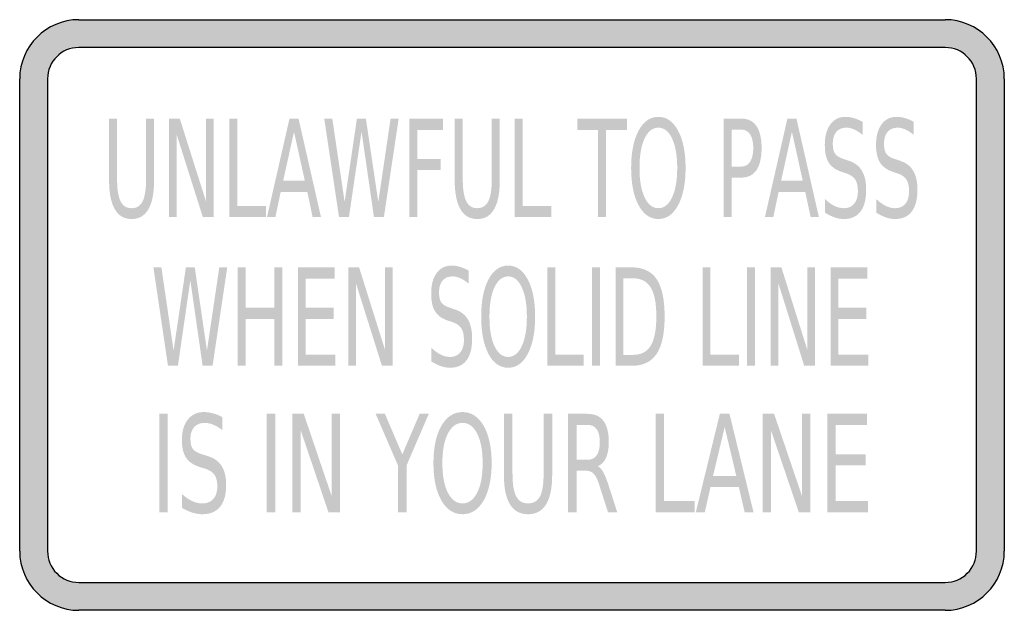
# Model space of a CAD drawing. Header units: inches. Extents: x -0.5 to 0.5, y -0.3 to 0.3.
import ezdxf

# ---------------------------------------------------------------- set-up
doc = ezdxf.new("R2010")
doc.units = ezdxf.units.IN
doc.header["$MEASUREMENT"] = 0

msp = doc.modelspace()

# ---------------------------------------------------------------- hatches: boundary and pattern name
h = msp.add_hatch(color=7)
h.paths.add_polyline_path([(-0.44, 0.3), (0.44, 0.3), (0.4482, 0.2995), (0.456, 0.2978), (0.4633, 0.2953), (0.4703, 0.2918), (0.4767, 0.2875), (0.4825, 0.2825), (0.4875, 0.2767), (0.4918, 0.2703), (0.4953, 0.2633), (0.4978, 0.256), (0.4995, 0.2482), (0.5, 0.24), (0.5, -0.24), (0.4995, -0.2482), (0.4978, -0.256), (0.4953, -0.2633), (0.4918, -0.2703), (0.4875, -0.2767), (0.4825, -0.2825), (0.4767, -0.2875), (0.4703, -0.2918), (0.4633, -0.2953), (0.456, -0.2978), (0.4482, -0.2995), (0.44, -0.3), (-0.44, -0.3), (-0.4482, -0.2995), (-0.456, -0.2978), (-0.4633, -0.2953), (-0.4703, -0.2918), (-0.4767, -0.2875), (-0.4825, -0.2825), (-0.4875, -0.2767), (-0.4918, -0.2703), (-0.4953, -0.2633), (-0.4978, -0.256), (-0.4995, -0.2482), (-0.5, -0.24), (-0.5, 0.24), (-0.4995, 0.2482), (-0.4978, 0.256), (-0.4953, 0.2633), (-0.4918, 0.2703), (-0.4875, 0.2767), (-0.4825, 0.2825), (-0.4767, 0.2875), (-0.4703, 0.2918), (-0.4633, 0.2953), (-0.456, 0.2978), (-0.4482, 0.2995), (-0.44, 0.3)])
edge = h.paths.add_edge_path(flags=0)
edge.add_spline(control_points=[(-0.4717, -0.24), (-0.4717, -0.2484), (-0.4683, -0.2565), (-0.4624, -0.2624), (-0.4565, -0.2683), (-0.4484, -0.2717), (-0.44, -0.2717)], knot_values=[0, 0, 0, 0, 1, 1, 1, 2, 2, 2, 2], degree=3, periodic=0)
edge.add_line((-0.44, -0.2717), (0.44, -0.2717))
edge.add_spline(control_points=[(0.44, -0.2717), (0.4484, -0.2717), (0.4565, -0.2683), (0.4624, -0.2624), (0.4683, -0.2565), (0.4717, -0.2484), (0.4717, -0.24)], knot_values=[0, 0, 0, 0, 1, 1, 1, 2, 2, 2, 2], degree=3, periodic=0)
edge.add_line((0.4717, -0.24), (0.4717, 0.24))
edge.add_spline(control_points=[(0.4717, 0.24), (0.4717, 0.2575), (0.4575, 0.2717), (0.44, 0.2717)], knot_values=[0, 0, 0, 0, 1, 1, 1, 1], degree=3, periodic=0)
edge.add_line((0.44, 0.2717), (-0.44, 0.2717))
edge.add_spline(control_points=[(-0.44, 0.2717), (-0.4575, 0.2717), (-0.4717, 0.2575), (-0.4717, 0.24)], knot_values=[0, 0, 0, 0, 1, 1, 1, 1], degree=3, periodic=0)
edge.add_line((-0.4717, 0.24), (-0.4717, -0.24))
h = msp.add_hatch(color=7)
edge = h.paths.add_edge_path()
edge.add_spline(control_points=[(0.1486, 0.2013), (0.157, 0.2013), (0.1637, 0.1966), (0.1687, 0.1872), (0.1738, 0.1778), (0.1763, 0.1652), (0.1763, 0.1494), (0.1763, 0.1336), (0.1738, 0.121), (0.1687, 0.1116), (0.1637, 0.1022), (0.157, 0.0975), (0.1486, 0.0975), (0.1403, 0.0975), (0.1336, 0.1022), (0.1285, 0.1116), (0.1235, 0.121), (0.121, 0.1335), (0.121, 0.1494), (0.121, 0.1652), (0.1235, 0.1778), (0.1285, 0.1872), (0.1336, 0.1966), (0.1403, 0.2013), (0.1486, 0.2013)], knot_values=[0, 0, 0, 0, 1, 1, 1, 2, 2, 2, 3, 3, 3, 4, 4, 4, 5, 5, 5, 6, 6, 6, 7, 7, 7, 8, 8, 8, 8], degree=3, periodic=0)
edge = h.paths.add_edge_path(flags=0)
edge.add_spline(control_points=[(0.1486, 0.1903), (0.1428, 0.1903), (0.1381, 0.1866), (0.1347, 0.1793), (0.1312, 0.172), (0.1295, 0.162), (0.1295, 0.1494), (0.1295, 0.1368), (0.1312, 0.1268), (0.1347, 0.1195), (0.1381, 0.1122), (0.1428, 0.1085), (0.1486, 0.1085), (0.1545, 0.1085), (0.1592, 0.1122), (0.1626, 0.1195), (0.166, 0.1268), (0.1678, 0.1368), (0.1678, 0.1494), (0.1678, 0.162), (0.166, 0.172), (0.1626, 0.1793), (0.1592, 0.1866), (0.1545, 0.1903), (0.1486, 0.1903)], knot_values=[0, 0, 0, 0, 1, 1, 1, 2, 2, 2, 3, 3, 3, 4, 4, 4, 5, 5, 5, 6, 6, 6, 7, 7, 7, 8, 8, 8, 8], degree=3, periodic=0)
h = msp.add_hatch(color=7)
edge = h.paths.add_edge_path()
edge.add_line((0.3561, 0.1962), (0.3561, 0.183))
edge.add_spline(control_points=[(0.3561, 0.183), (0.3531, 0.1854), (0.3502, 0.1873), (0.3475, 0.1885), (0.3447, 0.1897), (0.3421, 0.1903), (0.3396, 0.1903), (0.3352, 0.1903), (0.3318, 0.1889), (0.3294, 0.186), (0.327, 0.1831), (0.3258, 0.1791), (0.3258, 0.1738), (0.3258, 0.1694), (0.3266, 0.166), (0.3282, 0.1638), (0.3298, 0.1615), (0.3328, 0.1597), (0.3372, 0.1583)], knot_values=[0, 0, 0, 0, 1, 1, 1, 2, 2, 2, 3, 3, 3, 4, 4, 4, 5, 5, 5, 6, 6, 6, 6], degree=3, periodic=0)
edge.add_line((0.3372, 0.1583), (0.3421, 0.1567))
edge.add_spline(control_points=[(0.3421, 0.1567), (0.3481, 0.1547), (0.3526, 0.1514), (0.3554, 0.1465), (0.3583, 0.1417), (0.3597, 0.1352), (0.3597, 0.1271), (0.3597, 0.1174), (0.3578, 0.11), (0.3539, 0.105), (0.3501, 0.1), (0.3444, 0.0975), (0.3369, 0.0975), (0.334, 0.0975), (0.331, 0.098), (0.3278, 0.0991), (0.3246, 0.1002), (0.3213, 0.1018), (0.3179, 0.1039)], knot_values=[0, 0, 0, 0, 1, 1, 1, 2, 2, 2, 3, 3, 3, 4, 4, 4, 5, 5, 5, 6, 6, 6, 6], degree=3, periodic=0)
edge.add_line((0.3179, 0.1039), (0.3179, 0.1178))
edge.add_spline(control_points=[(0.3179, 0.1178), (0.3212, 0.1147), (0.3244, 0.1124), (0.3276, 0.1108), (0.3307, 0.1093), (0.3338, 0.1085), (0.3369, 0.1085), (0.3415, 0.1085), (0.345, 0.11), (0.3475, 0.1131), (0.3501, 0.1161), (0.3513, 0.1204), (0.3513, 0.126), (0.3513, 0.131), (0.3504, 0.1348), (0.3486, 0.1376), (0.3468, 0.1403), (0.3438, 0.1424), (0.3397, 0.1438)], knot_values=[0, 0, 0, 0, 1, 1, 1, 2, 2, 2, 3, 3, 3, 4, 4, 4, 5, 5, 5, 6, 6, 6, 6], degree=3, periodic=0)
edge.add_line((0.3397, 0.1438), (0.3348, 0.1454))
edge.add_spline(control_points=[(0.3348, 0.1454), (0.3288, 0.1474), (0.3244, 0.1506), (0.3217, 0.1548), (0.319, 0.1591), (0.3177, 0.1651), (0.3177, 0.1727), (0.3177, 0.1816), (0.3196, 0.1885), (0.3233, 0.1936), (0.327, 0.1987), (0.3321, 0.2013), (0.3387, 0.2013), (0.3415, 0.2013), (0.3443, 0.2008), (0.3472, 0.2), (0.3501, 0.1991), (0.3531, 0.1979), (0.3561, 0.1962)], knot_values=[0, 0, 0, 0, 1, 1, 1, 2, 2, 2, 3, 3, 3, 4, 4, 4, 5, 5, 5, 6, 6, 6, 6], degree=3, periodic=0)
h = msp.add_hatch(color=7)
edge = h.paths.add_edge_path()
edge.add_line((0.4081, 0.1962), (0.4081, 0.183))
edge.add_spline(control_points=[(0.4081, 0.183), (0.4051, 0.1854), (0.4022, 0.1873), (0.3995, 0.1885), (0.3968, 0.1897), (0.3941, 0.1903), (0.3916, 0.1903), (0.3872, 0.1903), (0.3838, 0.1889), (0.3814, 0.186), (0.379, 0.1831), (0.3778, 0.1791), (0.3778, 0.1738), (0.3778, 0.1694), (0.3786, 0.166), (0.3802, 0.1638), (0.3818, 0.1615), (0.3848, 0.1597), (0.3893, 0.1583)], knot_values=[0, 0, 0, 0, 1, 1, 1, 2, 2, 2, 3, 3, 3, 4, 4, 4, 5, 5, 5, 6, 6, 6, 6], degree=3, periodic=0)
edge.add_line((0.3893, 0.1583), (0.3941, 0.1567))
edge.add_spline(control_points=[(0.3941, 0.1567), (0.4001, 0.1547), (0.4046, 0.1514), (0.4075, 0.1465), (0.4103, 0.1417), (0.4118, 0.1352), (0.4118, 0.1271), (0.4118, 0.1174), (0.4098, 0.11), (0.4059, 0.105), (0.4021, 0.1), (0.3964, 0.0975), (0.3889, 0.0975), (0.3861, 0.0975), (0.383, 0.098), (0.3798, 0.0991), (0.3767, 0.1002), (0.3734, 0.1018), (0.37, 0.1039)], knot_values=[0, 0, 0, 0, 1, 1, 1, 2, 2, 2, 3, 3, 3, 4, 4, 4, 5, 5, 5, 6, 6, 6, 6], degree=3, periodic=0)
edge.add_line((0.37, 0.1039), (0.37, 0.1178))
edge.add_spline(control_points=[(0.37, 0.1178), (0.3732, 0.1147), (0.3765, 0.1124), (0.3796, 0.1108), (0.3827, 0.1093), (0.3858, 0.1085), (0.3889, 0.1085), (0.3935, 0.1085), (0.397, 0.11), (0.3996, 0.1131), (0.4021, 0.1161), (0.4033, 0.1204), (0.4033, 0.126), (0.4033, 0.131), (0.4024, 0.1348), (0.4006, 0.1376), (0.3988, 0.1403), (0.3959, 0.1424), (0.3917, 0.1438)], knot_values=[0, 0, 0, 0, 1, 1, 1, 2, 2, 2, 3, 3, 3, 4, 4, 4, 5, 5, 5, 6, 6, 6, 6], degree=3, periodic=0)
edge.add_line((0.3917, 0.1438), (0.3869, 0.1454))
edge.add_spline(control_points=[(0.3869, 0.1454), (0.3808, 0.1474), (0.3764, 0.1506), (0.3738, 0.1548), (0.3711, 0.1591), (0.3697, 0.1651), (0.3697, 0.1727), (0.3697, 0.1816), (0.3716, 0.1885), (0.3753, 0.1936), (0.379, 0.1987), (0.3842, 0.2013), (0.3907, 0.2013), (0.3935, 0.2013), (0.3964, 0.2008), (0.3993, 0.2), (0.4022, 0.1991), (0.4051, 0.1979), (0.4081, 0.1962)], knot_values=[0, 0, 0, 0, 1, 1, 1, 2, 2, 2, 3, 3, 3, 4, 4, 4, 5, 5, 5, 6, 6, 6, 6], degree=3, periodic=0)
h = msp.add_hatch(color=7)
edge = h.paths.add_edge_path()
edge.add_line((-0.4092, 0.1995), (-0.4011, 0.1995))
edge.add_line((-0.4011, 0.1995), (-0.4011, 0.1387))
edge.add_spline(control_points=[(-0.4011, 0.1387), (-0.4011, 0.128), (-0.3999, 0.1203), (-0.3976, 0.1156), (-0.3953, 0.1109), (-0.3915, 0.1085), (-0.3863, 0.1085), (-0.3811, 0.1085), (-0.3774, 0.1109), (-0.3751, 0.1156), (-0.3728, 0.1203), (-0.3716, 0.128), (-0.3716, 0.1387)], knot_values=[0, 0, 0, 0, 1, 1, 1, 2, 2, 2, 3, 3, 3, 4, 4, 4, 4], degree=3, periodic=0)
edge.add_line((-0.3716, 0.1387), (-0.3716, 0.1995))
edge.add_line((-0.3716, 0.1995), (-0.3635, 0.1995))
edge.add_line((-0.3635, 0.1995), (-0.3635, 0.137))
edge.add_spline(control_points=[(-0.3635, 0.137), (-0.3635, 0.124), (-0.3654, 0.1141), (-0.3692, 0.1075), (-0.3731, 0.1008), (-0.3788, 0.0975), (-0.3863, 0.0975), (-0.3939, 0.0975), (-0.3996, 0.1008), (-0.4034, 0.1075), (-0.4073, 0.1141), (-0.4092, 0.124), (-0.4092, 0.137)], knot_values=[0, 0, 0, 0, 1, 1, 1, 2, 2, 2, 3, 3, 3, 4, 4, 4, 4], degree=3, periodic=0)
edge.add_line((-0.4092, 0.137), (-0.4092, 0.1995))
for points in [[(-0.3483, 0.1995), (-0.3374, 0.1995), (-0.3109, 0.1158), (-0.3109, 0.1995), (-0.3031, 0.1995), (-0.3031, 0.0995), (-0.314, 0.0995), (-0.3405, 0.1831), (-0.3405, 0.0995), (-0.3483, 0.0995), (-0.3483, 0.1995)], [(-0.287, 0.1995), (-0.2789, 0.1995), (-0.2789, 0.1108), (-0.2499, 0.1108), (-0.2499, 0.0995), (-0.287, 0.0995), (-0.287, 0.1995)], [(-0.1907, 0.1995), (-0.1825, 0.1995), (-0.17, 0.1149), (-0.1575, 0.1995), (-0.1484, 0.1995), (-0.1358, 0.1149), (-0.1233, 0.1995), (-0.1151, 0.1995), (-0.1301, 0.0995), (-0.1402, 0.0995), (-0.1528, 0.1863), (-0.1656, 0.0995), (-0.1757, 0.0995), (-0.1907, 0.1995)], [(-0.1044, 0.1995), (-0.07, 0.1995), (-0.07, 0.1881), (-0.0963, 0.1881), (-0.0963, 0.1586), (-0.0726, 0.1586), (-0.0726, 0.1472), (-0.0963, 0.1472), (-0.0963, 0.0995), (-0.1044, 0.0995), (-0.1044, 0.1995)], [(0.0028, 0.1995), (0.0108, 0.1995), (0.0108, 0.1108), (0.0399, 0.1108), (0.0399, 0.0995), (0.0028, 0.0995), (0.0028, 0.1995)], [(0.0662, 0.1995), (0.1167, 0.1995), (0.1167, 0.1881), (0.0955, 0.1881), (0.0955, 0.0995), (0.0874, 0.0995), (0.0874, 0.1881), (0.0662, 0.1881), (0.0662, 0.1995)], [(-0.3642, 0.0484), (-0.3561, 0.0484), (-0.3437, -0.0361), (-0.3312, 0.0484), (-0.3222, 0.0484), (-0.3098, -0.0361), (-0.2973, 0.0484), (-0.2892, 0.0484), (-0.3041, -0.0516), (-0.3142, -0.0516), (-0.3267, 0.0352), (-0.3393, -0.0516), (-0.3494, -0.0516), (-0.3642, 0.0484)], [(-0.2786, 0.0484), (-0.2706, 0.0484), (-0.2706, 0.0074), (-0.2414, 0.0074), (-0.2414, 0.0484), (-0.2334, 0.0484), (-0.2334, -0.0516), (-0.2414, -0.0516), (-0.2414, -0.004), (-0.2706, -0.004), (-0.2706, -0.0516), (-0.2786, -0.0516), (-0.2786, 0.0484)], [(-0.2175, 0.0484), (-0.18, 0.0484), (-0.18, 0.037), (-0.2094, 0.037), (-0.2094, 0.0074), (-0.1812, 0.0074), (-0.1812, -0.004), (-0.2094, -0.004), (-0.2094, -0.0402), (-0.1793, -0.0402), (-0.1793, -0.0516), (-0.2175, -0.0516), (-0.2175, 0.0484)], [(-0.1661, 0.0484), (-0.1553, 0.0484), (-0.129, -0.0353), (-0.129, 0.0484), (-0.1213, 0.0484), (-0.1213, -0.0516), (-0.1321, -0.0516), (-0.1584, 0.032), (-0.1584, -0.0516), (-0.1661, -0.0516), (-0.1661, 0.0484)], [(0.036, 0.0484), (0.044, 0.0484), (0.044, -0.0402), (0.0729, -0.0402), (0.0729, -0.0516), (0.036, -0.0516), (0.036, 0.0484)], [(0.0813, 0.0484), (0.0893, 0.0484), (0.0893, -0.0516), (0.0813, -0.0516), (0.0813, 0.0484)], [(0.1936, 0.0484), (0.2016, 0.0484), (0.2016, -0.0402), (0.2305, -0.0402), (0.2305, -0.0516), (0.1936, -0.0516), (0.1936, 0.0484)], [(0.2388, 0.0484), (0.2469, 0.0484), (0.2469, -0.0516), (0.2388, -0.0516), (0.2388, 0.0484)], [(0.2628, 0.0484), (0.2736, 0.0484), (0.2999, -0.0353), (0.2999, 0.0484), (0.3076, 0.0484), (0.3076, -0.0516), (0.2968, -0.0516), (0.2706, 0.032), (0.2706, -0.0516), (0.2628, -0.0516), (0.2628, 0.0484)], [(0.3236, 0.0484), (0.361, 0.0484), (0.361, 0.037), (0.3316, 0.037), (0.3316, 0.0074), (0.3598, 0.0074), (0.3598, -0.004), (0.3316, -0.004), (0.3316, -0.0402), (0.3618, -0.0402), (0.3618, -0.0516), (0.3236, -0.0516), (0.3236, 0.0484)], [(-0.3583, -0.1004), (-0.3496, -0.1004), (-0.3496, -0.2004), (-0.3583, -0.2004), (-0.3583, -0.1004)], [(-0.249, -0.1004), (-0.2403, -0.1004), (-0.2403, -0.2004), (-0.249, -0.2004), (-0.249, -0.1004)], [(-0.2231, -0.1004), (-0.2115, -0.1004), (-0.1831, -0.1841), (-0.1831, -0.1004), (-0.1747, -0.1004), (-0.1747, -0.2004), (-0.1864, -0.2004), (-0.2147, -0.1168), (-0.2147, -0.2004), (-0.2231, -0.2004), (-0.2231, -0.1004)], [(-0.1385, -0.1004), (-0.1291, -0.1004), (-0.1114, -0.1416), (-0.0938, -0.1004), (-0.0845, -0.1004), (-0.1071, -0.1528), (-0.1071, -0.2004), (-0.1158, -0.2004), (-0.1158, -0.1528), (-0.1385, -0.1004)], [(0.1458, -0.1004), (0.1544, -0.1004), (0.1544, -0.1891), (0.1856, -0.1891), (0.1856, -0.2004), (0.1458, -0.2004), (0.1458, -0.1004)], [(0.2546, -0.1004), (0.2662, -0.1004), (0.2946, -0.1841), (0.2946, -0.1004), (0.303, -0.1004), (0.303, -0.2004), (0.2913, -0.2004), (0.2629, -0.1168), (0.2629, -0.2004), (0.2546, -0.2004), (0.2546, -0.1004)], [(0.3201, -0.1004), (0.3605, -0.1004), (0.3605, -0.1118), (0.3288, -0.1118), (0.3288, -0.1414), (0.3593, -0.1414), (0.3593, -0.1528), (0.3288, -0.1528), (0.3288, -0.1891), (0.3614, -0.1891), (0.3614, -0.2004), (0.3201, -0.2004), (0.3201, -0.1004)]]:
    msp.add_hatch(color=7).paths.add_polyline_path(points)
h = msp.add_hatch(color=7)
h.paths.add_polyline_path([(-0.226, 0.1995), (-0.2168, 0.1995), (-0.194, 0.0995), (-0.2025, 0.0995), (-0.2079, 0.1251), (-0.2349, 0.1251), (-0.2403, 0.0995), (-0.2488, 0.0995), (-0.226, 0.1995)])
h.paths.add_polyline_path([(-0.2214, 0.1861), (-0.2324, 0.1364), (-0.2104, 0.1364), (-0.2214, 0.1861)], flags=0)
h = msp.add_hatch(color=7)
edge = h.paths.add_edge_path()
edge.add_line((-0.0582, 0.1995), (-0.05, 0.1995))
edge.add_line((-0.05, 0.1995), (-0.05, 0.1387))
edge.add_spline(control_points=[(-0.05, 0.1387), (-0.05, 0.128), (-0.0489, 0.1203), (-0.0465, 0.1156), (-0.0442, 0.1109), (-0.0404, 0.1085), (-0.0353, 0.1085), (-0.0301, 0.1085), (-0.0263, 0.1109), (-0.024, 0.1156), (-0.0217, 0.1203), (-0.0205, 0.128), (-0.0205, 0.1387)], knot_values=[0, 0, 0, 0, 1, 1, 1, 2, 2, 2, 3, 3, 3, 4, 4, 4, 4], degree=3, periodic=0)
edge.add_line((-0.0205, 0.1387), (-0.0205, 0.1995))
edge.add_line((-0.0205, 0.1995), (-0.0124, 0.1995))
edge.add_line((-0.0124, 0.1995), (-0.0124, 0.137))
edge.add_spline(control_points=[(-0.0124, 0.137), (-0.0124, 0.124), (-0.0143, 0.1141), (-0.0182, 0.1075), (-0.022, 0.1008), (-0.0277, 0.0975), (-0.0353, 0.0975), (-0.0428, 0.0975), (-0.0485, 0.1008), (-0.0524, 0.1075), (-0.0562, 0.1141), (-0.0582, 0.124), (-0.0582, 0.137)], knot_values=[0, 0, 0, 0, 1, 1, 1, 2, 2, 2, 3, 3, 3, 4, 4, 4, 4], degree=3, periodic=0)
edge.add_line((-0.0582, 0.137), (-0.0582, 0.1995))
h = msp.add_hatch(color=7)
edge = h.paths.add_edge_path()
edge.add_line((0.2149, 0.1995), (0.2331, 0.1995))
edge.add_spline(control_points=[(0.2331, 0.1995), (0.2398, 0.1995), (0.2449, 0.1969), (0.2483, 0.1919), (0.2517, 0.1868), (0.2535, 0.1794), (0.2535, 0.1696), (0.2535, 0.1597), (0.2517, 0.1523), (0.2483, 0.1472), (0.2449, 0.1422), (0.2398, 0.1396), (0.2331, 0.1396)], knot_values=[0, 0, 0, 0, 1, 1, 1, 2, 2, 2, 3, 3, 3, 4, 4, 4, 4], degree=3, periodic=0)
edge.add_line((0.2331, 0.1396), (0.223, 0.1396))
edge.add_line((0.223, 0.1396), (0.223, 0.0995))
edge.add_line((0.223, 0.0995), (0.2149, 0.0995))
edge.add_line((0.2149, 0.0995), (0.2149, 0.1995))
edge = h.paths.add_edge_path(flags=0)
edge.add_line((0.223, 0.1883), (0.223, 0.1508))
edge.add_line((0.223, 0.1508), (0.2331, 0.1508))
edge.add_spline(control_points=[(0.2331, 0.1508), (0.2369, 0.1508), (0.2398, 0.1524), (0.2419, 0.1557), (0.2439, 0.1589), (0.245, 0.1636), (0.245, 0.1696), (0.245, 0.1756), (0.2439, 0.1802), (0.2419, 0.1834), (0.2398, 0.1867), (0.2369, 0.1883), (0.2331, 0.1883)], knot_values=[0, 0, 0, 0, 1, 1, 1, 2, 2, 2, 3, 3, 3, 4, 4, 4, 4], degree=3, periodic=0)
edge.add_line((0.2331, 0.1883), (0.223, 0.1883))
h = msp.add_hatch(color=7)
h.paths.add_polyline_path([(0.2797, 0.1995), (0.2889, 0.1995), (0.3117, 0.0995), (0.3033, 0.0995), (0.2978, 0.1251), (0.2708, 0.1251), (0.2654, 0.0995), (0.2569, 0.0995), (0.2797, 0.1995)])
h.paths.add_polyline_path([(0.2843, 0.1861), (0.2733, 0.1364), (0.2953, 0.1364), (0.2843, 0.1861)], flags=0)
h = msp.add_hatch(color=7)
edge = h.paths.add_edge_path()
edge.add_line((-0.044, 0.0451), (-0.044, 0.0319))
edge.add_spline(control_points=[(-0.044, 0.0319), (-0.0471, 0.0344), (-0.0499, 0.0362), (-0.0526, 0.0374), (-0.0553, 0.0386), (-0.0579, 0.0392), (-0.0604, 0.0392), (-0.0648, 0.0392), (-0.0682, 0.0378), (-0.0706, 0.0349), (-0.0729, 0.0321), (-0.0741, 0.028), (-0.0741, 0.0227), (-0.0741, 0.0183), (-0.0733, 0.015), (-0.0718, 0.0127), (-0.0702, 0.0105), (-0.0672, 0.0086), (-0.0628, 0.0073)], knot_values=[0, 0, 0, 0, 1, 1, 1, 2, 2, 2, 3, 3, 3, 4, 4, 4, 5, 5, 5, 6, 6, 6, 6], degree=3, periodic=0)
edge.add_line((-0.0628, 0.0073), (-0.058, 0.0056))
edge.add_spline(control_points=[(-0.058, 0.0056), (-0.052, 0.0037), (-0.0476, 0.0003), (-0.0447, -0.0046), (-0.0419, -0.0094), (-0.0405, -0.0159), (-0.0405, -0.024), (-0.0405, -0.0337), (-0.0424, -0.0411), (-0.0462, -0.0461), (-0.0501, -0.0511), (-0.0557, -0.0536), (-0.0631, -0.0536), (-0.066, -0.0536), (-0.0689, -0.053), (-0.0721, -0.052), (-0.0753, -0.0509), (-0.0785, -0.0493), (-0.0819, -0.0472)], knot_values=[0, 0, 0, 0, 1, 1, 1, 2, 2, 2, 3, 3, 3, 4, 4, 4, 5, 5, 5, 6, 6, 6, 6], degree=3, periodic=0)
edge.add_line((-0.0819, -0.0472), (-0.0819, -0.0333))
edge.add_spline(control_points=[(-0.0819, -0.0333), (-0.0787, -0.0363), (-0.0755, -0.0387), (-0.0724, -0.0402), (-0.0692, -0.0418), (-0.0662, -0.0426), (-0.0631, -0.0426), (-0.0586, -0.0426), (-0.055, -0.0411), (-0.0526, -0.038), (-0.0501, -0.035), (-0.0488, -0.0307), (-0.0488, -0.025), (-0.0488, -0.0201), (-0.0497, -0.0163), (-0.0515, -0.0135), (-0.0533, -0.0107), (-0.0562, -0.0087), (-0.0603, -0.0073)], knot_values=[0, 0, 0, 0, 1, 1, 1, 2, 2, 2, 3, 3, 3, 4, 4, 4, 5, 5, 5, 6, 6, 6, 6], degree=3, periodic=0)
edge.add_line((-0.0603, -0.0073), (-0.0652, -0.0057))
edge.add_spline(control_points=[(-0.0652, -0.0057), (-0.0712, -0.0037), (-0.0755, -0.0005), (-0.0782, 0.0038), (-0.0808, 0.0081), (-0.0821, 0.014), (-0.0821, 0.0217), (-0.0821, 0.0305), (-0.0803, 0.0375), (-0.0766, 0.0426), (-0.0729, 0.0476), (-0.0678, 0.0502), (-0.0614, 0.0502), (-0.0586, 0.0502), (-0.0557, 0.0498), (-0.0529, 0.0489), (-0.05, 0.0481), (-0.047, 0.0468), (-0.044, 0.0451)], knot_values=[0, 0, 0, 0, 1, 1, 1, 2, 2, 2, 3, 3, 3, 4, 4, 4, 5, 5, 5, 6, 6, 6, 6], degree=3, periodic=0)
h = msp.add_hatch(color=7)
edge = h.paths.add_edge_path()
edge.add_spline(control_points=[(-0.0039, 0.0502), (0.0044, 0.0502), (0.0111, 0.0455), (0.016, 0.0361), (0.021, 0.0267), (0.0235, 0.0141), (0.0235, -0.0017), (0.0235, -0.0175), (0.021, -0.0301), (0.016, -0.0395), (0.0111, -0.0489), (0.0044, -0.0536), (-0.0039, -0.0536), (-0.0122, -0.0536), (-0.0189, -0.0489), (-0.0239, -0.0395), (-0.0288, -0.0301), (-0.0313, -0.0175), (-0.0313, -0.0017), (-0.0313, 0.0141), (-0.0288, 0.0267), (-0.0239, 0.0361), (-0.0189, 0.0455), (-0.0122, 0.0502), (-0.0039, 0.0502)], knot_values=[0, 0, 0, 0, 1, 1, 1, 2, 2, 2, 3, 3, 3, 4, 4, 4, 5, 5, 5, 6, 6, 6, 7, 7, 7, 8, 8, 8, 8], degree=3, periodic=0)
edge = h.paths.add_edge_path(flags=0)
edge.add_spline(control_points=[(-0.0039, 0.0392), (-0.0097, 0.0392), (-0.0143, 0.0355), (-0.0178, 0.0282), (-0.0212, 0.0209), (-0.0229, 0.0109), (-0.0229, -0.0017), (-0.0229, -0.0143), (-0.0212, -0.0243), (-0.0178, -0.0316), (-0.0143, -0.0389), (-0.0097, -0.0426), (-0.0039, -0.0426), (0.0019, -0.0426), (0.0065, -0.0389), (0.0099, -0.0316), (0.0134, -0.0243), (0.0151, -0.0143), (0.0151, -0.0017), (0.0151, 0.0109), (0.0134, 0.0209), (0.0099, 0.0282), (0.0065, 0.0355), (0.0019, 0.0392), (-0.0039, 0.0392)], knot_values=[0, 0, 0, 0, 1, 1, 1, 2, 2, 2, 3, 3, 3, 4, 4, 4, 5, 5, 5, 6, 6, 6, 7, 7, 7, 8, 8, 8, 8], degree=3, periodic=0)
h = msp.add_hatch(color=7)
edge = h.paths.add_edge_path()
edge.add_line((0.1052, 0.0484), (0.1217, 0.0484))
edge.add_spline(control_points=[(0.1217, 0.0484), (0.1332, 0.0484), (0.1416, 0.0443), (0.147, 0.0363), (0.1523, 0.0282), (0.155, 0.0156), (0.155, -0.0015), (0.155, -0.0188), (0.1523, -0.0314), (0.1469, -0.0395), (0.1415, -0.0476), (0.1331, -0.0516), (0.1217, -0.0516)], knot_values=[0, 0, 0, 0, 1, 1, 1, 2, 2, 2, 3, 3, 3, 4, 4, 4, 4], degree=3, periodic=0)
edge.add_line((0.1217, -0.0516), (0.1052, -0.0516))
edge.add_line((0.1052, -0.0516), (0.1052, 0.0484))
edge = h.paths.add_edge_path(flags=0)
edge.add_line((0.1132, 0.0373), (0.1132, -0.0405))
edge.add_line((0.1132, -0.0405), (0.1229, -0.0405))
edge.add_spline(control_points=[(0.1229, -0.0405), (0.1311, -0.0405), (0.1371, -0.0374), (0.1409, -0.0311), (0.1447, -0.0249), (0.1466, -0.015), (0.1466, -0.0015), (0.1466, 0.0119), (0.1447, 0.0217), (0.1409, 0.0279), (0.1371, 0.0341), (0.1311, 0.0373), (0.1229, 0.0373)], knot_values=[0, 0, 0, 0, 1, 1, 1, 2, 2, 2, 3, 3, 3, 4, 4, 4, 4], degree=3, periodic=0)
edge.add_line((0.1229, 0.0373), (0.1132, 0.0373))
h = msp.add_hatch(color=7)
edge = h.paths.add_edge_path()
edge.add_line((-0.2942, -0.1037), (-0.2942, -0.1169))
edge.add_spline(control_points=[(-0.2942, -0.1169), (-0.2974, -0.1145), (-0.3005, -0.1126), (-0.3034, -0.1114), (-0.3064, -0.1102), (-0.3092, -0.1096), (-0.3119, -0.1096), (-0.3166, -0.1096), (-0.3202, -0.111), (-0.3228, -0.1139), (-0.3253, -0.1168), (-0.3266, -0.1208), (-0.3266, -0.1261), (-0.3266, -0.1305), (-0.3258, -0.1338), (-0.3241, -0.1361), (-0.3224, -0.1384), (-0.3191, -0.1402), (-0.3144, -0.1416)], knot_values=[0, 0, 0, 0, 1, 1, 1, 2, 2, 2, 3, 3, 3, 4, 4, 4, 5, 5, 5, 6, 6, 6, 6], degree=3, periodic=0)
edge.add_line((-0.3144, -0.1416), (-0.3092, -0.1432))
edge.add_spline(control_points=[(-0.3092, -0.1432), (-0.3027, -0.1452), (-0.298, -0.1485), (-0.2949, -0.1534), (-0.2918, -0.1582), (-0.2903, -0.1647), (-0.2903, -0.1728), (-0.2903, -0.1825), (-0.2924, -0.1899), (-0.2965, -0.1949), (-0.3007, -0.1999), (-0.3067, -0.2024), (-0.3148, -0.2024), (-0.3178, -0.2024), (-0.321, -0.2018), (-0.3245, -0.2008), (-0.3279, -0.1997), (-0.3314, -0.1981), (-0.335, -0.196)], knot_values=[0, 0, 0, 0, 1, 1, 1, 2, 2, 2, 3, 3, 3, 4, 4, 4, 5, 5, 5, 6, 6, 6, 6], degree=3, periodic=0)
edge.add_line((-0.335, -0.196), (-0.335, -0.1821))
edge.add_spline(control_points=[(-0.335, -0.1821), (-0.3315, -0.1852), (-0.3281, -0.1875), (-0.3247, -0.1891), (-0.3213, -0.1906), (-0.318, -0.1914), (-0.3148, -0.1914), (-0.3098, -0.1914), (-0.306, -0.1899), (-0.3033, -0.1868), (-0.3006, -0.1838), (-0.2993, -0.1795), (-0.2993, -0.1738), (-0.2993, -0.1689), (-0.3003, -0.1651), (-0.3022, -0.1623), (-0.3041, -0.1596), (-0.3073, -0.1575), (-0.3117, -0.1561)], knot_values=[0, 0, 0, 0, 1, 1, 1, 2, 2, 2, 3, 3, 3, 4, 4, 4, 5, 5, 5, 6, 6, 6, 6], degree=3, periodic=0)
edge.add_line((-0.3117, -0.1561), (-0.317, -0.1545))
edge.add_spline(control_points=[(-0.317, -0.1545), (-0.3234, -0.1525), (-0.3281, -0.1493), (-0.331, -0.145), (-0.3338, -0.1408), (-0.3353, -0.1348), (-0.3353, -0.1272), (-0.3353, -0.1183), (-0.3333, -0.1114), (-0.3293, -0.1063), (-0.3253, -0.1012), (-0.3198, -0.0986), (-0.3129, -0.0986), (-0.3098, -0.0986), (-0.3068, -0.0991), (-0.3037, -0.0999), (-0.3006, -0.1007), (-0.2974, -0.102), (-0.2942, -0.1037)], knot_values=[0, 0, 0, 0, 1, 1, 1, 2, 2, 2, 3, 3, 3, 4, 4, 4, 5, 5, 5, 6, 6, 6, 6], degree=3, periodic=0)
h = msp.add_hatch(color=7)
edge = h.paths.add_edge_path()
edge.add_spline(control_points=[(-0.0502, -0.0986), (-0.0413, -0.0986), (-0.0341, -0.1033), (-0.0287, -0.1127), (-0.0234, -0.1221), (-0.0207, -0.1347), (-0.0207, -0.1505), (-0.0207, -0.1663), (-0.0234, -0.1789), (-0.0287, -0.1883), (-0.0341, -0.1977), (-0.0413, -0.2024), (-0.0502, -0.2024), (-0.0592, -0.2024), (-0.0664, -0.1977), (-0.0718, -0.1883), (-0.0771, -0.1789), (-0.0798, -0.1663), (-0.0798, -0.1505), (-0.0798, -0.1347), (-0.0771, -0.1221), (-0.0718, -0.1127), (-0.0664, -0.1033), (-0.0592, -0.0986), (-0.0502, -0.0986)], knot_values=[0, 0, 0, 0, 1, 1, 1, 2, 2, 2, 3, 3, 3, 4, 4, 4, 5, 5, 5, 6, 6, 6, 7, 7, 7, 8, 8, 8, 8], degree=3, periodic=0)
edge = h.paths.add_edge_path(flags=0)
edge.add_spline(control_points=[(-0.0502, -0.1096), (-0.0565, -0.1096), (-0.0615, -0.1133), (-0.0652, -0.1206), (-0.0689, -0.1279), (-0.0707, -0.1379), (-0.0707, -0.1505), (-0.0707, -0.1631), (-0.0689, -0.1731), (-0.0652, -0.1804), (-0.0615, -0.1877), (-0.0565, -0.1914), (-0.0502, -0.1914), (-0.0439, -0.1914), (-0.039, -0.1877), (-0.0353, -0.1804), (-0.0316, -0.1731), (-0.0298, -0.1631), (-0.0298, -0.1505), (-0.0298, -0.1379), (-0.0316, -0.1279), (-0.0353, -0.1206), (-0.039, -0.1133), (-0.0439, -0.1096), (-0.0502, -0.1096)], knot_values=[0, 0, 0, 0, 1, 1, 1, 2, 2, 2, 3, 3, 3, 4, 4, 4, 5, 5, 5, 6, 6, 6, 7, 7, 7, 8, 8, 8, 8], degree=3, periodic=0)
h = msp.add_hatch(color=7)
edge = h.paths.add_edge_path()
edge.add_line((-0.0082, -0.1004), (0.0005, -0.1004))
edge.add_line((0.0005, -0.1004), (0.0005, -0.1612))
edge.add_spline(control_points=[(0.0005, -0.1612), (0.0005, -0.1719), (0.0018, -0.1796), (0.0043, -0.1843), (0.0068, -0.189), (0.0108, -0.1914), (0.0163, -0.1914), (0.0219, -0.1914), (0.0259, -0.189), (0.0284, -0.1843), (0.0309, -0.1796), (0.0321, -0.1719), (0.0321, -0.1612)], knot_values=[0, 0, 0, 0, 1, 1, 1, 2, 2, 2, 3, 3, 3, 4, 4, 4, 4], degree=3, periodic=0)
edge.add_line((0.0321, -0.1612), (0.0321, -0.1004))
edge.add_line((0.0321, -0.1004), (0.0408, -0.1004))
edge.add_line((0.0408, -0.1004), (0.0408, -0.1629))
edge.add_spline(control_points=[(0.0408, -0.1629), (0.0408, -0.1759), (0.0387, -0.1857), (0.0346, -0.1924), (0.0305, -0.1991), (0.0244, -0.2024), (0.0163, -0.2024), (0.0083, -0.2024), (0.0021, -0.1991), (-0.002, -0.1924), (-0.0061, -0.1857), (-0.0082, -0.1759), (-0.0082, -0.1629)], knot_values=[0, 0, 0, 0, 1, 1, 1, 2, 2, 2, 3, 3, 3, 4, 4, 4, 4], degree=3, periodic=0)
edge.add_line((-0.0082, -0.1629), (-0.0082, -0.1004))
h = msp.add_hatch(color=7)
edge = h.paths.add_edge_path()
edge.add_spline(control_points=[(0.0873, -0.1536), (0.0892, -0.1545), (0.091, -0.1566), (0.0928, -0.1598), (0.0945, -0.1631), (0.0963, -0.1675), (0.0981, -0.1731)], knot_values=[0, 0, 0, 0, 1, 1, 1, 2, 2, 2, 2], degree=3, periodic=0)
edge.add_line((0.0981, -0.1731), (0.1069, -0.2004))
edge.add_line((0.1069, -0.2004), (0.0975, -0.2004))
edge.add_line((0.0975, -0.2004), (0.0893, -0.1748))
edge.add_spline(control_points=[(0.0893, -0.1748), (0.0873, -0.1681), (0.0852, -0.1636), (0.0832, -0.1615), (0.0812, -0.1593), (0.0785, -0.1582), (0.0751, -0.1582)], knot_values=[0, 0, 0, 0, 1, 1, 1, 2, 2, 2, 2], degree=3, periodic=0)
edge.add_line((0.0751, -0.1582), (0.0657, -0.1582))
edge.add_line((0.0657, -0.1582), (0.0657, -0.2004))
edge.add_line((0.0657, -0.2004), (0.057, -0.2004))
edge.add_line((0.057, -0.2004), (0.057, -0.1004))
edge.add_line((0.057, -0.1004), (0.0765, -0.1004))
edge.add_spline(control_points=[(0.0765, -0.1004), (0.0839, -0.1004), (0.0893, -0.1028), (0.0929, -0.1076), (0.0965, -0.1124), (0.0983, -0.1196), (0.0983, -0.1292), (0.0983, -0.1355), (0.0974, -0.1408), (0.0955, -0.1449), (0.0937, -0.1491), (0.0909, -0.1519), (0.0873, -0.1536)], knot_values=[0, 0, 0, 0, 1, 1, 1, 2, 2, 2, 3, 3, 3, 4, 4, 4, 4], degree=3, periodic=0)
edge = h.paths.add_edge_path(flags=0)
edge.add_line((0.0657, -0.1116), (0.0657, -0.1471))
edge.add_line((0.0657, -0.1471), (0.0765, -0.1471))
edge.add_spline(control_points=[(0.0765, -0.1471), (0.0807, -0.1471), (0.0839, -0.1455), (0.086, -0.1425), (0.0881, -0.1395), (0.0892, -0.1351), (0.0892, -0.1292), (0.0892, -0.1234), (0.0881, -0.119), (0.086, -0.116), (0.0839, -0.113), (0.0807, -0.1116), (0.0765, -0.1116)], knot_values=[0, 0, 0, 0, 1, 1, 1, 2, 2, 2, 3, 3, 3, 4, 4, 4, 4], degree=3, periodic=0)
edge.add_line((0.0765, -0.1116), (0.0657, -0.1116))
h = msp.add_hatch(color=7)
h.paths.add_polyline_path([(0.2111, -0.1004), (0.2209, -0.1004), (0.2453, -0.2004), (0.2363, -0.2004), (0.2304, -0.1748), (0.2016, -0.1748), (0.1958, -0.2004), (0.1867, -0.2004), (0.2111, -0.1004)])
h.paths.add_polyline_path([(0.216, -0.1138), (0.2042, -0.1635), (0.2278, -0.1635), (0.216, -0.1138)], flags=0)

# ---------------------------------------------------------------- linework, layer by layer
at = {"color": 7}
for p, q in [((-0.44, 0.3), (0.44, 0.3)), ((-0.5, -0.24), (-0.5, 0.24)), ((0.5, 0.24), (0.5, -0.24)), ((0.44, -0.3), (-0.44, -0.3))]:
    msp.add_line(p, q, dxfattribs=at)
for points in [[(0.44, 0.2717), (-0.44, 0.2717)], [(-0.4717, 0.24), (-0.4717, -0.24)], [(0.4717, -0.24), (0.4717, 0.24)], [(-0.44, -0.2717), (0.44, -0.2717)]]:
    msp.add_lwpolyline(points, dxfattribs=at)
for points in [[(-0.44, 0.3), (-0.4731, 0.3), (-0.5, 0.2731), (-0.5, 0.24)], [(0.5, 0.24), (0.5, 0.2731), (0.4731, 0.3), (0.44, 0.3)], [(-0.44, 0.2717), (-0.4575, 0.2717), (-0.4717, 0.2575), (-0.4717, 0.24)], [(0.4717, 0.24), (0.4717, 0.2575), (0.4575, 0.2717), (0.44, 0.2717)], [(-0.5, -0.24), (-0.5, -0.2731), (-0.4731, -0.3), (-0.44, -0.3)], [(0.44, -0.3), (0.4731, -0.3), (0.5, -0.2731), (0.5, -0.24)]]:
    msp.add_open_spline(points, degree=3, dxfattribs=at)
for points in [[(-0.4717, -0.24), (-0.4717, -0.2484), (-0.4683, -0.2565), (-0.4624, -0.2624), (-0.4565, -0.2683), (-0.4484, -0.2717), (-0.44, -0.2717)], [(0.44, -0.2717), (0.4484, -0.2717), (0.4565, -0.2683), (0.4624, -0.2624), (0.4683, -0.2565), (0.4717, -0.2484), (0.4717, -0.24)]]:
    msp.add_open_spline(points, degree=3, knots=[0, 0, 0, 0, 1, 1, 1, 2, 2, 2, 2], dxfattribs=at)

doc.saveas('drawing.dxf')
